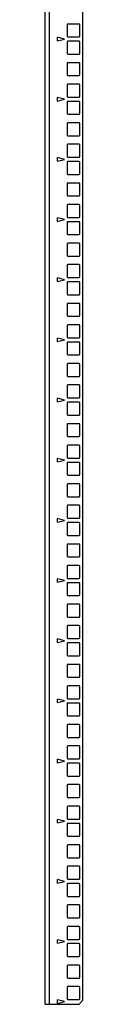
# Model space of a CAD drawing. Header units: millimetres. Extents: x 372 to 882, y 124 to 1595.
# Tile 1 of 4: x 373 to 401, y 124 to 851. Entities that reach past the tile are written whole.
import ezdxf

# ---------------------------------------------------------------- set-up
doc = ezdxf.new("R2010")
doc.units = ezdxf.units.MM
doc.header["$LTSCALE"] = 112.700285
doc.layers.add('00_COMPONENTS', color=7, linetype='CONTINUOUS')

msp = doc.modelspace()

# ---------------------------------------------------------------- linework, layer by layer
at = {"layer": '00_COMPONENTS', "color": 7, "linetype": 'Continuous'}
for p, q in [((373.11, 123.8), (373.11, 1594.55)), ((376.11, 1594.55), (376.11, 123.8)), ((401.11, 126.8), (401.11, 1591.55)), ((389.36, 847.45), (389.36, 839.15)), ((398.26, 848.05), (389.96, 848.05)), ((398.86, 839.15), (398.86, 847.45)), ((382.36, 835.61), (382.36, 838.29)), ((387.36, 836.95), (382.36, 838.29)), ((382.36, 835.61), (387.36, 836.95)), ((389.96, 838.55), (398.26, 838.55)), ((389.36, 834.75), (389.36, 826.45)), ((398.26, 835.35), (389.96, 835.35)), ((398.86, 826.45), (398.86, 834.75)), ((389.96, 825.85), (398.26, 825.85)), ((389.36, 818.87), (389.36, 810.57)), ((398.26, 819.47), (389.96, 819.47)), ((398.86, 810.57), (398.86, 818.87)), ((389.96, 809.97), (398.26, 809.97)), ((389.36, 803), (389.36, 794.7)), ((398.26, 803.6), (389.96, 803.6)), ((398.86, 794.7), (398.86, 803)), ((382.36, 791.16), (382.36, 793.84)), ((387.36, 792.5), (382.36, 793.84)), ((389.96, 794.1), (398.26, 794.1)), ((382.36, 791.16), (387.36, 792.5)), ((389.36, 790.3), (389.36, 782)), ((398.26, 790.9), (389.96, 790.9)), ((398.86, 782), (398.86, 790.3)), ((389.96, 781.4), (398.26, 781.4)), ((389.36, 774.42), (389.36, 766.12)), ((398.26, 775.02), (389.96, 775.02)), ((398.86, 766.12), (398.86, 774.42)), ((389.96, 765.52), (398.26, 765.52)), ((389.36, 758.55), (389.36, 750.25)), ((398.26, 759.15), (389.96, 759.15)), ((398.86, 750.25), (398.86, 758.55)), ((382.36, 746.71), (382.36, 749.39)), ((387.36, 748.05), (382.36, 749.39)), ((389.96, 749.65), (398.26, 749.65)), ((382.36, 746.71), (387.36, 748.05)), ((389.36, 745.85), (389.36, 737.55)), ((398.26, 746.45), (389.96, 746.45)), ((398.86, 737.55), (398.86, 745.85)), ((389.96, 736.95), (398.26, 736.95)), ((389.36, 729.97), (389.36, 721.67)), ((398.26, 730.57), (389.96, 730.57)), ((398.86, 721.67), (398.86, 729.97)), ((389.96, 721.07), (398.26, 721.07)), ((389.36, 714.1), (389.36, 705.8)), ((398.26, 714.7), (389.96, 714.7)), ((398.86, 705.8), (398.86, 714.1)), ((382.36, 702.26), (382.36, 704.94)), ((387.36, 703.6), (382.36, 704.94)), ((382.36, 702.26), (387.36, 703.6)), ((389.36, 701.4), (389.36, 693.1)), ((389.96, 705.2), (398.26, 705.2)), ((398.26, 702), (389.96, 702)), ((398.86, 693.1), (398.86, 701.4)), ((389.96, 692.5), (398.26, 692.5)), ((389.36, 685.52), (389.36, 677.22)), ((398.26, 686.12), (389.96, 686.12)), ((398.86, 677.22), (398.86, 685.52)), ((389.96, 676.62), (398.26, 676.62)), ((389.36, 669.65), (389.36, 661.35)), ((398.26, 670.25), (389.96, 670.25)), ((398.86, 661.35), (398.86, 669.65)), ((387.36, 659.15), (382.36, 660.49)), ((382.36, 657.81), (382.36, 660.49)), ((382.36, 657.81), (387.36, 659.15)), ((389.36, 656.95), (389.36, 648.65)), ((389.96, 660.75), (398.26, 660.75)), ((398.26, 657.55), (389.96, 657.55)), ((398.86, 648.65), (398.86, 656.95)), ((389.96, 648.05), (398.26, 648.05)), ((389.36, 641.07), (389.36, 632.77)), ((398.26, 641.67), (389.96, 641.67)), ((398.86, 632.77), (398.86, 641.07)), ((389.96, 632.17), (398.26, 632.17)), ((398.26, 625.8), (389.96, 625.8)), ((389.36, 625.2), (389.36, 616.9)), ((398.86, 616.9), (398.86, 625.2)), ((387.36, 614.7), (382.36, 616.04)), ((382.36, 613.36), (382.36, 616.04)), ((382.36, 613.36), (387.36, 614.7)), ((389.36, 612.5), (389.36, 604.2)), ((389.96, 616.3), (398.26, 616.3)), ((398.26, 613.1), (389.96, 613.1)), ((398.86, 604.2), (398.86, 612.5)), ((389.36, 596.62), (389.36, 588.32)), ((389.96, 603.6), (398.26, 603.6)), ((398.26, 597.22), (389.96, 597.22)), ((398.86, 588.32), (398.86, 596.62)), ((389.96, 587.72), (398.26, 587.72)), ((389.36, 580.75), (389.36, 572.45)), ((398.26, 581.35), (389.96, 581.35)), ((398.86, 572.45), (398.86, 580.75)), ((387.36, 570.25), (382.36, 571.59)), ((382.36, 568.91), (382.36, 571.59)), ((382.36, 568.91), (387.36, 570.25)), ((389.36, 568.05), (389.36, 559.75)), ((389.96, 571.85), (398.26, 571.85)), ((398.26, 568.65), (389.96, 568.65)), ((398.86, 559.75), (398.86, 568.05)), ((389.96, 559.15), (398.26, 559.15)), ((389.36, 552.17), (389.36, 543.87)), ((398.26, 552.77), (389.96, 552.77)), ((398.86, 543.87), (398.86, 552.17)), ((389.96, 543.27), (398.26, 543.27)), ((389.36, 536.3), (389.36, 528)), ((398.26, 536.9), (389.96, 536.9)), ((398.86, 528), (398.86, 536.3)), ((387.36, 525.8), (382.36, 527.14)), ((382.36, 524.46), (382.36, 527.14)), ((382.36, 524.46), (387.36, 525.8)), ((389.96, 527.4), (398.26, 527.4)), ((398.26, 524.2), (389.96, 524.2)), ((389.36, 523.6), (389.36, 515.3)), ((398.86, 515.3), (398.86, 523.6)), ((389.96, 514.7), (398.26, 514.7)), ((389.36, 507.72), (389.36, 499.42)), ((398.26, 508.32), (389.96, 508.32)), ((398.86, 499.42), (398.86, 507.72)), ((389.96, 498.82), (398.26, 498.82)), ((389.36, 491.85), (389.36, 483.55)), ((398.26, 492.45), (389.96, 492.45)), ((398.86, 483.55), (398.86, 491.85)), ((387.36, 481.35), (382.36, 482.69)), ((382.36, 480.01), (382.36, 482.69)), ((382.36, 480.01), (387.36, 481.35)), ((389.96, 482.95), (398.26, 482.95)), ((389.36, 479.15), (389.36, 470.85)), ((398.26, 479.75), (389.96, 479.75)), ((398.86, 470.85), (398.86, 479.15)), ((389.96, 470.25), (398.26, 470.25)), ((389.36, 463.27), (389.36, 454.97)), ((398.26, 463.87), (389.96, 463.87)), ((398.86, 454.97), (398.86, 463.27)), ((389.96, 454.37), (398.26, 454.37)), ((389.36, 447.4), (389.36, 439.1)), ((398.26, 448), (389.96, 448)), ((398.86, 439.1), (398.86, 447.4)), ((387.36, 436.9), (382.36, 438.24)), ((382.36, 435.56), (382.36, 438.24)), ((382.36, 435.56), (387.36, 436.9)), ((389.96, 438.5), (398.26, 438.5)), ((389.36, 434.7), (389.36, 426.4)), ((398.26, 435.3), (389.96, 435.3)), ((398.86, 426.4), (398.86, 434.7)), ((389.96, 425.8), (398.26, 425.8)), ((389.36, 418.82), (389.36, 410.52)), ((398.26, 419.42), (389.96, 419.42)), ((398.86, 410.52), (398.86, 418.82)), ((389.96, 409.92), (398.26, 409.92)), ((389.36, 402.95), (389.36, 394.65)), ((398.26, 403.55), (389.96, 403.55)), ((398.86, 394.65), (398.86, 402.95)), ((387.36, 392.45), (382.36, 393.79)), ((382.36, 391.11), (382.36, 393.79)), ((389.96, 394.05), (398.26, 394.05)), ((382.36, 391.11), (387.36, 392.45)), ((389.36, 390.25), (389.36, 381.95)), ((398.26, 390.85), (389.96, 390.85)), ((398.86, 381.95), (398.86, 390.25)), ((389.96, 381.35), (398.26, 381.35)), ((389.36, 374.37), (389.36, 366.07)), ((398.26, 374.97), (389.96, 374.97)), ((398.86, 366.07), (398.86, 374.37)), ((389.96, 365.47), (398.26, 365.47)), ((389.36, 358.5), (389.36, 350.2)), ((398.26, 359.1), (389.96, 359.1)), ((398.86, 350.2), (398.86, 358.5)), ((387.36, 348), (382.36, 349.34)), ((382.36, 346.66), (382.36, 349.34)), ((389.96, 349.6), (398.26, 349.6)), ((382.36, 346.66), (387.36, 348)), ((389.36, 345.8), (389.36, 337.5)), ((398.26, 346.4), (389.96, 346.4)), ((398.86, 337.5), (398.86, 345.8)), ((389.96, 336.9), (398.26, 336.9)), ((389.36, 329.92), (389.36, 321.62)), ((398.26, 330.52), (389.96, 330.52)), ((398.86, 321.62), (398.86, 329.92)), ((389.96, 321.02), (398.26, 321.02)), ((389.36, 314.05), (389.36, 305.75)), ((398.26, 314.65), (389.96, 314.65)), ((398.86, 305.75), (398.86, 314.05)), ((387.36, 303.55), (382.36, 304.89)), ((382.36, 302.21), (382.36, 304.89)), ((382.36, 302.21), (387.36, 303.55)), ((389.36, 301.35), (389.36, 293.05)), ((389.96, 305.15), (398.26, 305.15)), ((398.26, 301.95), (389.96, 301.95)), ((398.86, 293.05), (398.86, 301.35)), ((389.96, 292.45), (398.26, 292.45)), ((389.36, 285.47), (389.36, 277.17)), ((398.26, 286.07), (389.96, 286.07)), ((398.86, 277.17), (398.86, 285.47)), ((389.96, 276.57), (398.26, 276.57)), ((389.36, 269.6), (389.36, 261.3)), ((398.26, 270.2), (389.96, 270.2)), ((398.86, 261.3), (398.86, 269.6)), ((387.36, 259.1), (382.36, 260.44)), ((382.36, 257.76), (382.36, 260.44)), ((382.36, 257.76), (387.36, 259.1)), ((389.36, 256.9), (389.36, 248.6)), ((389.96, 260.7), (398.26, 260.7)), ((398.26, 257.5), (389.96, 257.5)), ((398.86, 248.6), (398.86, 256.9)), ((389.96, 248), (398.26, 248)), ((389.36, 241.02), (389.36, 232.72)), ((398.26, 241.62), (389.96, 241.62)), ((398.86, 232.72), (398.86, 241.02)), ((389.96, 232.12), (398.26, 232.12)), ((398.26, 225.75), (389.96, 225.75)), ((389.36, 225.15), (389.36, 216.85)), ((398.86, 216.85), (398.86, 225.15)), ((387.36, 214.65), (382.36, 215.99)), ((382.36, 213.31), (382.36, 215.99)), ((382.36, 213.31), (387.36, 214.65)), ((389.36, 212.45), (389.36, 204.15)), ((389.96, 216.25), (398.26, 216.25)), ((398.26, 213.05), (389.96, 213.05)), ((398.86, 204.15), (398.86, 212.45)), ((389.36, 196.57), (389.36, 188.27)), ((389.96, 203.55), (398.26, 203.55)), ((398.26, 197.17), (389.96, 197.17)), ((398.86, 188.27), (398.86, 196.57)), ((389.96, 187.67), (398.26, 187.67)), ((389.36, 180.7), (389.36, 172.4)), ((398.26, 181.3), (389.96, 181.3)), ((398.86, 172.4), (398.86, 180.7)), ((387.36, 170.2), (382.36, 171.54)), ((382.36, 168.86), (382.36, 171.54)), ((382.36, 168.86), (387.36, 170.2)), ((389.36, 168), (389.36, 159.7)), ((389.96, 171.8), (398.26, 171.8)), ((398.26, 168.6), (389.96, 168.6)), ((398.86, 159.7), (398.86, 168)), ((389.96, 159.1), (398.26, 159.1)), ((389.36, 152.12), (389.36, 143.82)), ((398.26, 152.72), (389.96, 152.72)), ((398.86, 143.82), (398.86, 152.12)), ((389.96, 143.22), (398.26, 143.22)), ((389.36, 136.25), (389.36, 127.95)), ((398.26, 136.85), (389.96, 136.85)), ((398.86, 127.95), (398.86, 136.25)), ((373.11, 123.8), (398.31, 123.8)), ((387.36, 125.75), (382.36, 127.09)), ((382.36, 124.41), (382.36, 127.09)), ((382.36, 124.41), (387.36, 125.75)), ((389.96, 127.35), (398.26, 127.35)), ((401.11, 126.8), (398.44, 124.13))]:
    msp.add_line(p, q, dxfattribs=at)
for centre, radius, start, end in [((389.96, 847.45), 0.6, 90, 180), ((398.26, 847.45), 0.6, 0, 90), ((389.96, 839.15), 0.6, 180, 270), ((398.26, 839.15), 0.6, 270, 360), ((389.96, 834.75), 0.6, 90, 180), ((398.26, 834.75), 0.6, 0, 90), ((389.96, 826.45), 0.6, 180, 270), ((398.26, 826.45), 0.6, 270, 360), ((389.96, 818.87), 0.6, 90, 180), ((398.26, 818.87), 0.6, 0, 90), ((389.96, 810.57), 0.6, 180, 270), ((398.26, 810.57), 0.6, 270, 360), ((389.96, 803), 0.6, 90, 180), ((398.26, 803), 0.6, 0, 90), ((389.96, 794.7), 0.6, 180, 270), ((398.26, 794.7), 0.6, 270, 360), ((389.96, 790.3), 0.6, 90, 180), ((398.26, 790.3), 0.6, 0, 90), ((389.96, 782), 0.6, 180, 270), ((398.26, 782), 0.6, 270, 360), ((389.96, 774.42), 0.6, 90, 180), ((398.26, 774.42), 0.6, 0, 90), ((389.96, 766.12), 0.6, 180, 270), ((398.26, 766.12), 0.6, 270, 360), ((389.96, 758.55), 0.6, 90, 180), ((398.26, 758.55), 0.6, 0, 90), ((389.96, 750.25), 0.6, 180, 270), ((398.26, 750.25), 0.6, 270, 360), ((389.96, 745.85), 0.6, 90, 180), ((398.26, 745.85), 0.6, 0, 90), ((389.96, 737.55), 0.6, 180, 270), ((398.26, 737.55), 0.6, 270, 360), ((389.96, 729.97), 0.6, 90, 180), ((398.26, 729.97), 0.6, 0, 90), ((389.96, 721.67), 0.6, 180, 270), ((398.26, 721.67), 0.6, 270, 360), ((389.96, 714.1), 0.6, 90, 180), ((398.26, 714.1), 0.6, 0, 90), ((389.96, 705.8), 0.6, 180, 270), ((398.26, 705.8), 0.6, 270, 360), ((389.96, 701.4), 0.6, 90, 180), ((398.26, 701.4), 0.6, 0, 90), ((389.96, 693.1), 0.6, 180, 270), ((398.26, 693.1), 0.6, 270, 360), ((389.96, 685.52), 0.6, 90, 180), ((398.26, 685.52), 0.6, 0, 90), ((389.96, 677.22), 0.6, 180, 270), ((398.26, 677.22), 0.6, 270, 360), ((389.96, 669.65), 0.6, 90, 180), ((398.26, 669.65), 0.6, 0, 90), ((389.96, 661.35), 0.6, 180, 270), ((389.96, 656.95), 0.6, 90, 180), ((398.26, 661.35), 0.6, 270, 360), ((398.26, 656.95), 0.6, 0, 90), ((389.96, 648.65), 0.6, 180, 270), ((398.26, 648.65), 0.6, 270, 360), ((389.96, 641.07), 0.6, 90, 180), ((398.26, 641.07), 0.6, 0, 90), ((389.96, 632.77), 0.6, 180, 270), ((389.96, 625.2), 0.6, 90, 180), ((398.26, 632.77), 0.6, 270, 360), ((398.26, 625.2), 0.6, 0, 90), ((389.96, 616.9), 0.6, 180, 270), ((389.96, 612.5), 0.6, 90, 180), ((398.26, 616.9), 0.6, 270, 360), ((398.26, 612.5), 0.6, 0, 90), ((389.96, 604.2), 0.6, 180, 270), ((398.26, 604.2), 0.6, 270, 360), ((389.96, 596.62), 0.6, 90, 180), ((398.26, 596.62), 0.6, 0, 90), ((389.96, 588.32), 0.6, 180, 270), ((398.26, 588.32), 0.6, 270, 360), ((389.96, 580.75), 0.6, 90, 180), ((398.26, 580.75), 0.6, 0, 90), ((389.96, 572.45), 0.6, 180, 270), ((389.96, 568.05), 0.6, 90, 180), ((398.26, 572.45), 0.6, 270, 360), ((398.26, 568.05), 0.6, 0, 90), ((389.96, 559.75), 0.6, 180, 270), ((398.26, 559.75), 0.6, 270, 360), ((389.96, 552.17), 0.6, 90, 180), ((398.26, 552.17), 0.6, 0, 90), ((389.96, 543.87), 0.6, 180, 270), ((398.26, 543.87), 0.6, 270, 360), ((389.96, 536.3), 0.6, 90, 180), ((398.26, 536.3), 0.6, 0, 90), ((389.96, 528), 0.6, 180, 270), ((389.96, 523.6), 0.6, 90, 180), ((398.26, 528), 0.6, 270, 360), ((398.26, 523.6), 0.6, 0, 90), ((389.96, 515.3), 0.6, 180, 270), ((398.26, 515.3), 0.6, 270, 360), ((389.96, 507.72), 0.6, 90, 180), ((398.26, 507.72), 0.6, 0, 90), ((389.96, 499.42), 0.6, 180, 270), ((398.26, 499.42), 0.6, 270, 360), ((389.96, 491.85), 0.6, 90, 180), ((398.26, 491.85), 0.6, 0, 90), ((389.96, 483.55), 0.6, 180, 270), ((398.26, 483.55), 0.6, 270, 360), ((389.96, 479.15), 0.6, 90, 180), ((398.26, 479.15), 0.6, 0, 90), ((389.96, 470.85), 0.6, 180, 270), ((398.26, 470.85), 0.6, 270, 360), ((389.96, 463.27), 0.6, 90, 180), ((398.26, 463.27), 0.6, 0, 90), ((389.96, 454.97), 0.6, 180, 270), ((398.26, 454.97), 0.6, 270, 360), ((389.96, 447.4), 0.6, 90, 180), ((398.26, 447.4), 0.6, 0, 90), ((389.96, 439.1), 0.6, 180, 270), ((398.26, 439.1), 0.6, 270, 360), ((389.96, 434.7), 0.6, 90, 180), ((398.26, 434.7), 0.6, 0, 90), ((389.96, 426.4), 0.6, 180, 270), ((398.26, 426.4), 0.6, 270, 360), ((389.96, 418.82), 0.6, 90, 180), ((398.26, 418.82), 0.6, 0, 90), ((389.96, 410.52), 0.6, 180, 270), ((398.26, 410.52), 0.6, 270, 360), ((389.96, 402.95), 0.6, 90, 180), ((398.26, 402.95), 0.6, 0, 90), ((389.96, 394.65), 0.6, 180, 270), ((398.26, 394.65), 0.6, 270, 360), ((389.96, 390.25), 0.6, 90, 180), ((398.26, 390.25), 0.6, 0, 90), ((389.96, 381.95), 0.6, 180, 270), ((398.26, 381.95), 0.6, 270, 360), ((389.96, 374.37), 0.6, 90, 180), ((398.26, 374.37), 0.6, 0, 90), ((389.96, 366.07), 0.6, 180, 270), ((398.26, 366.07), 0.6, 270, 360), ((389.96, 358.5), 0.6, 90, 180), ((398.26, 358.5), 0.6, 0, 90), ((389.96, 350.2), 0.6, 180, 270), ((398.26, 350.2), 0.6, 270, 360), ((389.96, 345.8), 0.6, 90, 180), ((398.26, 345.8), 0.6, 0, 90), ((389.96, 337.5), 0.6, 180, 270), ((398.26, 337.5), 0.6, 270, 360), ((389.96, 329.92), 0.6, 90, 180), ((398.26, 329.92), 0.6, 0, 90), ((389.96, 321.62), 0.6, 180, 270), ((398.26, 321.62), 0.6, 270, 360), ((389.96, 314.05), 0.6, 90, 180), ((398.26, 314.05), 0.6, 0, 90), ((389.96, 305.75), 0.6, 180, 270), ((398.26, 305.75), 0.6, 270, 360), ((389.96, 301.35), 0.6, 90, 180), ((398.26, 301.35), 0.6, 0, 90), ((389.96, 293.05), 0.6, 180, 270), ((398.26, 293.05), 0.6, 270, 360), ((389.96, 285.47), 0.6, 90, 180), ((398.26, 285.47), 0.6, 0, 90), ((389.96, 277.17), 0.6, 180, 270), ((398.26, 277.17), 0.6, 270, 360), ((389.96, 269.6), 0.6, 90, 180), ((398.26, 269.6), 0.6, 0, 90), ((389.96, 261.3), 0.6, 180, 270), ((389.96, 256.9), 0.6, 90, 180), ((398.26, 261.3), 0.6, 270, 360), ((398.26, 256.9), 0.6, 0, 90), ((389.96, 248.6), 0.6, 180, 270), ((398.26, 248.6), 0.6, 270, 360), ((389.96, 241.02), 0.6, 90, 180), ((398.26, 241.02), 0.6, 0, 90), ((389.96, 232.72), 0.6, 180, 270), ((389.96, 225.15), 0.6, 90, 180), ((398.26, 232.72), 0.6, 270, 360), ((398.26, 225.15), 0.6, 0, 90), ((389.96, 216.85), 0.6, 180, 270), ((389.96, 212.45), 0.6, 90, 180), ((398.26, 216.85), 0.6, 270, 360), ((398.26, 212.45), 0.6, 0, 90), ((389.96, 204.15), 0.6, 180, 270), ((398.26, 204.15), 0.6, 270, 360), ((389.96, 196.57), 0.6, 90, 180), ((398.26, 196.57), 0.6, 0, 90), ((389.96, 188.27), 0.6, 180, 270), ((398.26, 188.27), 0.6, 270, 360), ((389.96, 180.7), 0.6, 90, 180), ((398.26, 180.7), 0.6, 0, 90), ((389.96, 172.4), 0.6, 180, 270), ((389.96, 168), 0.6, 90, 180), ((398.26, 172.4), 0.6, 270, 360), ((398.26, 168), 0.6, 0, 90), ((389.96, 159.7), 0.6, 180, 270), ((398.26, 159.7), 0.6, 270, 360), ((389.96, 152.12), 0.6, 90, 180), ((398.26, 152.12), 0.6, 0, 90), ((389.96, 143.82), 0.6, 180, 270), ((398.26, 143.82), 0.6, 270, 360), ((389.96, 136.25), 0.6, 90, 180), ((398.26, 136.25), 0.6, 0, 90), ((389.96, 127.95), 0.6, 180, 270), ((398.26, 127.95), 0.6, 270, 360), ((398.81, 123.8), 0.5, 135, 180)]:
    msp.add_arc(centre, radius, start, end, dxfattribs=at)

doc.saveas('drawing.dxf')
